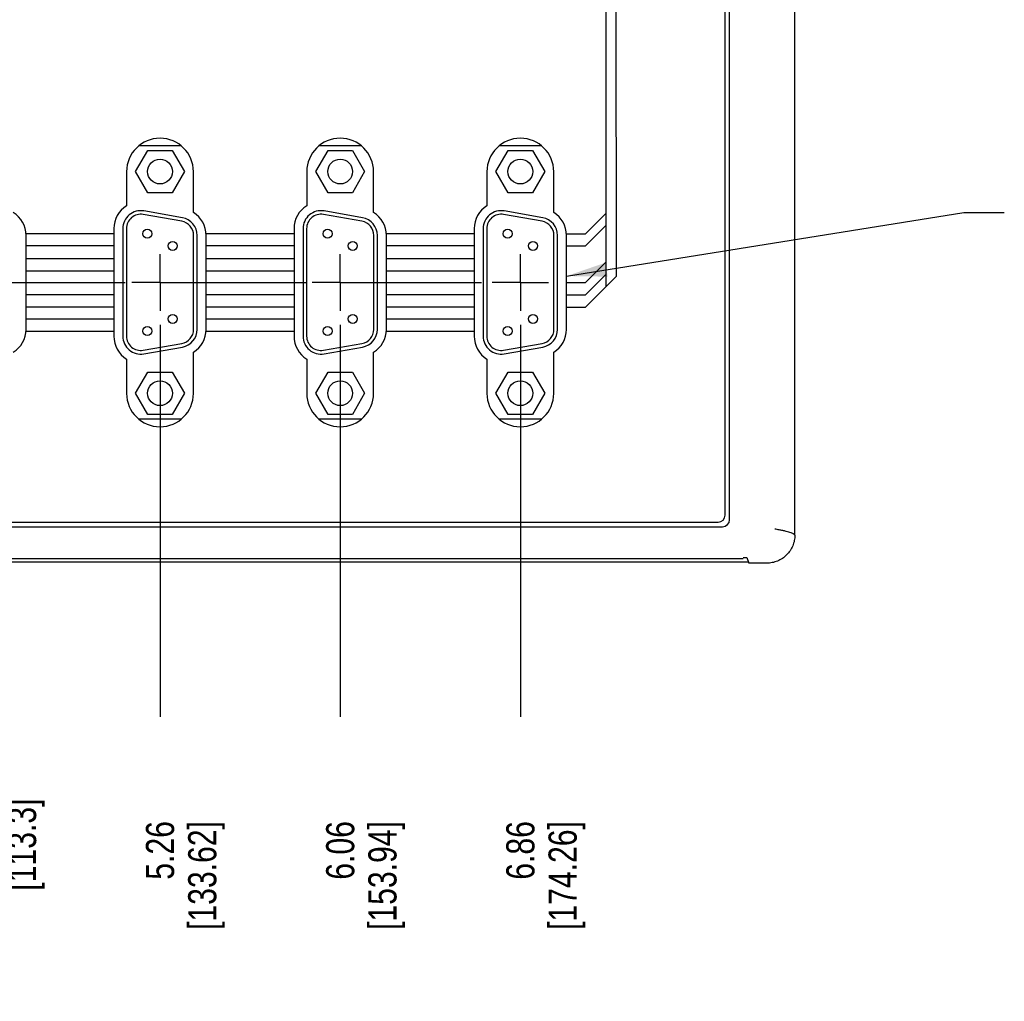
# Model space of a CAD drawing. Header units: inches. Extents: x 0 to 34, y 0 to 22.
# Tile 27 of 39: x 16.5 to 20.9, y 13.2 to 17.5. Entities that reach past the tile are written whole.
import ezdxf

# ---------------------------------------------------------------- set-up
doc = ezdxf.new("R2010")
doc.units = ezdxf.units.IN
doc.header["$LTSCALE"] = 1.87
doc.header["$MEASUREMENT"] = 0
doc.linetypes.add('CENTER', pattern=[0.6, 0.375, -0.075, 0.075, -0.075])
doc.layers.get('0').update_dxf_attribs({"linetype": 'CONTINUOUS'})
for name, color, linetype in [('02___PRT_ALL_AXES', 7, 'CONTINUOUS'), ('DATUMCURVES', 7, 'CONTINUOUS'), ('DEFAULT_1', 7, 'CENTER'), ('DETAIL', 7, 'CONTINUOUS'), ('DIMENSIONS', 7, 'CONTINUOUS')]:
    doc.layers.add(name, color=color, linetype=linetype)
doc.styles.get("Standard").update_dxf_attribs({"font": 'txt', "width": 0.8})
doc.dimstyles.new('DIMSTYLE_1', dxfattribs={"dimtxt": 0.125, "dimasz": 0.18, "dimexe": 0.18, "dimexo": 0.0625, "dimgap": 0.09, "dimtad": 0, "dimtih": 1, "dimtoh": 1, "dimzin": 4, "dimdsep": 46, "dimtxsty": 'STANDARD', "dimblk": '_FILLED', "dimblk1": '_FILLED', "dimblk2": '_FILLED', "dimcen": 0.09, "dimadec": 0, "dimazin": 0, "dimtfac": 1, "dimtofl": 0, "dimtmove": 0, "dimatfit": 3, "dimldrblk": '_FILLED', "dimfxl": 1, "dimtolj": 1, "dimtzin": 4, "dimarcsym": 0})
doc.dimstyles.get("Standard").update_dxf_attribs({"dimtxt": 0.125, "dimasz": 0.18, "dimexe": 0.18, "dimexo": 0.0625, "dimgap": 0.09, "dimtad": 0, "dimtih": 1, "dimtoh": 1, "dimdec": 3, "dimzin": 4, "dimdsep": 46, "dimtxsty": 'STANDARD', "dimblk": '_FILLED', "dimblk1": '_FILLED', "dimblk2": '_FILLED', "dimcen": 0.09, "dimadec": 0, "dimazin": 0, "dimtol": 1, "dimtp": 0.01, "dimtm": 0.01, "dimtfac": 1, "dimtdec": 3, "dimtofl": 0, "dimtmove": 0, "dimatfit": 3, "dimldrblk": '_FILLED', "dimfxl": 1, "dimtolj": 1, "dimtzin": 4, "dimarcsym": 0})

# ---------------------------------------------------------------- blocks, each defined once
blk = doc.blocks.new('*D11')
at = {"layer": 'DIMENSIONS', "color": 2, "linetype": 'CONTINUOUS'}
blk.add_line((16.3253, 16.1635), (16.3253, 14.4228), dxfattribs=at)
at = {"layer": 'DIMENSIONS', "color": 2, "linetype": 'CONTINUOUS', "insert": (16.2628, 14.0603), "char_height": 0.125, "width": 0.7, "attachment_point": 3, "rotation": 90, "line_spacing_factor": 0.9}
blk.add_mtext('4.46\\P[113.3]', dxfattribs=at)
blk = doc.blocks.new('_FILLED')
at = {"color": 0, "linetype": 'BYBLOCK'}
blk.add_solid([(0, 0), (-1, 0.174), (-1, -0.174)], dxfattribs=at)
blk = doc.blocks.new('*D12')
at = {"layer": 'DIMENSIONS', "color": 2, "linetype": 'CONTINUOUS'}
blk.add_line((17.1253, 16.1635), (17.1253, 14.4228), dxfattribs=at)
at = {"layer": 'DIMENSIONS', "color": 2, "linetype": 'CONTINUOUS', "insert": (17.0628, 13.9603), "char_height": 0.125, "width": 0.8, "attachment_point": 3, "rotation": 90, "line_spacing_factor": 0.9}
blk.add_mtext('5.26\\P[133.62]', dxfattribs=at)
blk = doc.blocks.new('*D13')
at = {"layer": 'DIMENSIONS', "color": 2, "linetype": 'CONTINUOUS'}
blk.add_line((17.9253, 16.1635), (17.9253, 14.4228), dxfattribs=at)
at = {"layer": 'DIMENSIONS', "color": 2, "linetype": 'CONTINUOUS', "insert": (17.8628, 13.9603), "char_height": 0.125, "width": 0.8, "attachment_point": 3, "rotation": 90, "line_spacing_factor": 0.9}
blk.add_mtext('6.06\\P[153.94]', dxfattribs=at)
blk = doc.blocks.new('*D14')
at = {"layer": 'DIMENSIONS', "color": 2, "linetype": 'CONTINUOUS'}
blk.add_line((18.7253, 16.1635), (18.7253, 14.4228), dxfattribs=at)
at = {"layer": 'DIMENSIONS', "color": 2, "linetype": 'CONTINUOUS', "insert": (18.6628, 13.9603), "char_height": 0.125, "width": 0.8, "attachment_point": 3, "rotation": 90, "line_spacing_factor": 0.9}
blk.add_mtext('6.86\\P[174.26]', dxfattribs=at)

msp = doc.modelspace()

# ---------------------------------------------------------------- linework, layer by layer
at = {"color": 7, "linetype": 'CONTINUOUS'}
for p, q in [((19.944, 15.23), (19.944, 19.2393)), ((19.6343, 15.3181), (19.6343, 19.1711)), ((19.6543, 15.2981), (19.6543, 19.1711)), ((17.017, 16.8436), (17.0712, 16.9374)), ((17.0336, 16.9586), (17.217, 16.9586)), ((17.0712, 16.9374), (17.1794, 16.9374)), ((17.1794, 16.9374), (17.2336, 16.8436)), ((17.817, 16.8436), (17.8712, 16.9374)), ((17.8336, 16.9586), (18.017, 16.9586)), ((17.8712, 16.9374), (17.9794, 16.9374)), ((17.9794, 16.9374), (18.0336, 16.8436)), ((18.617, 16.8436), (18.6712, 16.9374)), ((18.6336, 16.9586), (18.817, 16.9586)), ((18.6712, 16.9374), (18.7794, 16.9374)), ((18.7794, 16.9374), (18.8336, 16.8436)), ((17.0712, 16.7499), (17.017, 16.8436)), ((17.2336, 16.8436), (17.1794, 16.7499)), ((17.8712, 16.7499), (17.817, 16.8436)), ((18.0336, 16.8436), (17.9794, 16.7499)), ((18.6712, 16.7499), (18.617, 16.8436)), ((18.8336, 16.8436), (18.7794, 16.7499)), ((17.1794, 16.7499), (17.0712, 16.7499)), ((17.9794, 16.7499), (17.8712, 16.7499)), ((18.7794, 16.7499), (18.6712, 16.7499)), ((17.2247, 16.6385), (17.0535, 16.6687)), ((18.0247, 16.6385), (17.8535, 16.6687)), ((18.8247, 16.6385), (18.6535, 16.6687)), ((17.2219, 16.6228), (17.0507, 16.653)), ((18.0219, 16.6228), (17.8507, 16.653)), ((18.8219, 16.6228), (18.6507, 16.653)), ((16.9603, 16.5905), (16.9603, 16.1128)), ((16.9763, 16.5905), (16.9763, 16.1128)), ((17.7603, 16.5905), (17.7603, 16.1128)), ((17.7763, 16.5905), (17.7763, 16.1128)), ((18.5603, 16.5905), (18.5603, 16.1128)), ((18.5763, 16.5905), (18.5763, 16.1128)), ((17.2743, 16.143), (17.2743, 16.5603)), ((17.2903, 16.143), (17.2903, 16.5603)), ((18.0743, 16.143), (18.0743, 16.5603)), ((18.0903, 16.143), (18.0903, 16.5603)), ((18.8743, 16.143), (18.8743, 16.5603)), ((18.8903, 16.143), (18.8903, 16.5603)), ((17.0507, 16.0503), (17.2219, 16.0805)), ((17.0535, 16.0346), (17.2247, 16.0648)), ((17.8507, 16.0503), (18.0219, 16.0805)), ((17.8535, 16.0346), (18.0247, 16.0648)), ((18.6507, 16.0503), (18.8219, 16.0805)), ((18.6535, 16.0346), (18.8247, 16.0648)), ((17.017, 15.8596), (17.0712, 15.9534)), ((17.0712, 15.9534), (17.1794, 15.9534)), ((17.1794, 15.9534), (17.2336, 15.8596)), ((17.817, 15.8596), (17.8712, 15.9534)), ((17.8712, 15.9534), (17.9794, 15.9534)), ((17.9794, 15.9534), (18.0336, 15.8596)), ((18.617, 15.8596), (18.6712, 15.9534)), ((18.6712, 15.9534), (18.7794, 15.9534)), ((18.7794, 15.9534), (18.8336, 15.8596)), ((17.0712, 15.7659), (17.017, 15.8596)), ((17.2336, 15.8596), (17.1794, 15.7659)), ((17.8712, 15.7659), (17.817, 15.8596)), ((18.0336, 15.8596), (17.9794, 15.7659)), ((18.6712, 15.7659), (18.617, 15.8596)), ((18.8336, 15.8596), (18.7794, 15.7659)), ((17.2186, 15.7446), (17.032, 15.7446)), ((17.1794, 15.7659), (17.0712, 15.7659)), ((18.0186, 15.7446), (17.832, 15.7446)), ((17.9794, 15.7659), (17.8712, 15.7659)), ((18.8186, 15.7446), (18.632, 15.7446)), ((18.7794, 15.7659), (18.6712, 15.7659)), ((12.1853, 15.2871), (19.6033, 15.2871)), ((12.1853, 15.2671), (19.6233, 15.2671)), ((19.7147, 15.1299), (19.7309, 15.1299)), ((19.7309, 15.1299), (19.739, 15.1055)), ((19.7374, 15.1103), (12.0712, 15.1103)), ((19.7147, 15.1246), (12.0789, 15.1246)), ((19.8191, 15.105), (19.7392, 15.105))]:
    msp.add_line(p, q, dxfattribs=at)
for centre, radius in [((17.1253, 16.8436), 0.055), ((17.9253, 16.8436), 0.055), ((18.7253, 16.8436), 0.055), ((17.0693, 16.5676), 0.02), ((17.8693, 16.5676), 0.02), ((18.6693, 16.5676), 0.02), ((17.1813, 16.5136), 0.02), ((17.9813, 16.5136), 0.02), ((18.7813, 16.5136), 0.02), ((17.1813, 16.1896), 0.02), ((17.9813, 16.1896), 0.02), ((18.7813, 16.1896), 0.02), ((17.0693, 16.1356), 0.02), ((17.8693, 16.1356), 0.02), ((18.6693, 16.1356), 0.02), ((17.1253, 15.8596), 0.055), ((17.9253, 15.8596), 0.055), ((18.7253, 15.8596), 0.055)]:
    msp.add_circle(centre, radius, dxfattribs=at)
for centre, radius, start, end in [((17.0397, 16.5905), 0.0794, 80, 180), ((17.8397, 16.5905), 0.0794, 80, 180), ((18.6397, 16.5905), 0.0794, 80, 180), ((17.0397, 16.5905), 0.0634, 80, 180), ((17.2109, 16.5603), 0.0634, 0, 80), ((17.2109, 16.5603), 0.0794, 0, 80), ((17.8397, 16.5905), 0.0634, 80, 180), ((18.0109, 16.5603), 0.0634, 0, 80), ((18.0109, 16.5603), 0.0794, 0, 80), ((18.6397, 16.5905), 0.0634, 80, 180), ((18.8109, 16.5603), 0.0634, 0, 80), ((18.8109, 16.5603), 0.0794, 0, 80), ((17.2109, 16.143), 0.0634, 280, 360), ((17.2109, 16.143), 0.0794, 280, 360), ((18.0109, 16.143), 0.0634, 280, 360), ((18.0109, 16.143), 0.0794, 280, 360), ((18.8109, 16.143), 0.0634, 280, 360), ((18.8109, 16.143), 0.0794, 280, 360), ((17.0397, 16.1128), 0.0794, 180, 280), ((17.0397, 16.1128), 0.0634, 180, 280), ((17.8397, 16.1128), 0.0794, 180, 280), ((17.8397, 16.1128), 0.0634, 180, 280), ((18.6397, 16.1128), 0.0794, 180, 280), ((18.6397, 16.1128), 0.0634, 180, 280), ((19.6033, 15.3181), 0.031, 270, 360), ((19.6233, 15.2981), 0.031, 270, 360)]:
    msp.add_arc(centre, radius, start, end, dxfattribs=at)
for points, knots in [([(19.944, 15.23), (19.944, 15.2219), (19.9424, 15.2055), (19.9353, 15.1819), (19.9236, 15.1601), (19.908, 15.1411), (19.889, 15.1254), (19.8672, 15.1138), (19.8436, 15.1067), (19.8272, 15.105), (19.8191, 15.105)], [0, 0, 0, 0, 0.1249, 0.250027, 0.375009, 0.500001, 0.624993, 0.749974, 0.875101, 1, 1, 1, 1]), ([(19.944, 15.23), (19.9436, 15.2306), (19.9425, 15.2318), (19.9405, 15.2334), (19.9379, 15.2351), (19.9335, 15.2374), (19.9265, 15.2402), (19.9165, 15.2434), (19.9043, 15.2467), (19.89, 15.2499), (19.8735, 15.2532), (19.8618, 15.2552), (19.8556, 15.2562)], [0, 0, 0, 0, 0.023594, 0.051404, 0.083927, 0.121473, 0.212343, 0.325, 0.459902, 0.617298, 0.797313, 1, 1, 1, 1])]:
    msp.add_open_spline(points, degree=3, knots=knots, dxfattribs=at)
at = {"layer": '02___PRT_ALL_AXES', "color": 7, "linetype": 'CONTINUOUS'}
for p, q in [((16.977, 16.8432), (16.977, 16.6921)), ((17.2736, 16.662), (17.2736, 16.8431)), ((17.777, 16.8432), (17.777, 16.6921)), ((18.0736, 16.662), (18.0736, 16.8431)), ((18.577, 16.8432), (18.577, 16.6921)), ((18.8736, 16.662), (18.8736, 16.8431)), ((16.9203, 16.5905), (16.9203, 16.1128)), ((17.7203, 16.5905), (17.7203, 16.1128)), ((18.5203, 16.5905), (18.5203, 16.1128)), ((16.5303, 16.143), (16.5303, 16.5603)), ((17.3303, 16.143), (17.3303, 16.5603)), ((18.1303, 16.143), (18.1303, 16.5603)), ((18.9303, 16.143), (18.9303, 16.5603)), ((16.977, 16.0111), (16.977, 15.8591)), ((17.2736, 15.8591), (17.2736, 16.0413)), ((17.777, 16.0111), (17.777, 15.8591)), ((18.0736, 15.8591), (18.0736, 16.0413)), ((18.577, 16.0111), (18.577, 15.8591)), ((18.8736, 15.8591), (18.8736, 16.0413))]:
    msp.add_line(p, q, dxfattribs=at)
for centre, radius, start, end in [((17.1253, 16.8431), 0.1483, 0, 179.9903), ((17.9253, 16.8431), 0.1483, 0, 179.9903), ((18.7253, 16.8431), 0.1483, 0, 179.9903), ((16.4109, 16.5603), 0.1194, 0, 58.3497), ((17.0397, 16.5905), 0.1194, 121.6647, 180), ((17.2109, 16.5603), 0.1194, 0, 58.3497), ((17.8397, 16.5905), 0.1194, 121.6647, 180), ((18.0109, 16.5603), 0.1194, 0, 58.3497), ((18.6397, 16.5905), 0.1194, 121.6647, 180), ((18.8109, 16.5603), 0.1194, 0, 58.3497), ((16.4109, 16.143), 0.1194, 301.6503, 360), ((17.2109, 16.143), 0.1194, 301.6503, 360), ((18.0109, 16.143), 0.1194, 301.6503, 360), ((18.8109, 16.143), 0.1194, 301.6503, 360), ((17.0397, 16.1128), 0.1194, 180, 238.3497), ((17.8397, 16.1128), 0.1194, 180, 238.3497), ((18.6397, 16.1128), 0.1194, 180, 238.3497), ((17.1253, 15.8591), 0.1483, 180, 360), ((17.9253, 15.8591), 0.1483, 180, 360), ((18.7253, 15.8591), 0.1483, 180, 360)]:
    msp.add_arc(centre, radius, start, end, dxfattribs=at)
at = {"layer": 'DATUMCURVES', "color": 40, "linetype": 'CONTINUOUS'}
for p, q in [((19.1055, 18.494), (19.1055, 16.3325)), ((19.1521, 16.3791), (19.1492, 18.4503)), ((19.0149, 16.5669), (19.1055, 16.6575)), ((19.0149, 16.5136), (19.1055, 16.6042)), ((16.9201, 16.567), (16.5301, 16.567)), ((17.7201, 16.567), (17.3301, 16.567)), ((18.5201, 16.567), (18.1301, 16.567)), ((18.93, 16.5669), (19.0149, 16.5669)), ((16.9201, 16.5137), (16.5303, 16.5137)), ((17.7201, 16.5137), (17.3303, 16.5137)), ((18.5201, 16.5137), (18.1303, 16.5137)), ((18.9303, 16.5136), (19.0149, 16.5136)), ((16.5303, 16.4579), (16.9201, 16.4579)), ((17.3303, 16.4579), (17.7201, 16.4579)), ((18.1303, 16.4579), (18.5201, 16.4579)), ((19.0149, 16.3509), (19.1055, 16.4415)), ((16.5303, 16.403), (16.9201, 16.403)), ((17.3303, 16.403), (17.7201, 16.403)), ((18.1303, 16.403), (18.5201, 16.403)), ((16.5303, 16.351), (16.9201, 16.351)), ((17.3303, 16.351), (17.7201, 16.351)), ((18.1303, 16.351), (18.5201, 16.351)), ((18.9303, 16.3509), (19.0149, 16.3509)), ((19.0149, 16.2959), (19.1055, 16.3865)), ((19.1055, 16.3325), (19.1521, 16.3791)), ((19.0149, 16.2419), (19.1055, 16.3325)), ((16.9201, 16.2959), (16.5303, 16.2959)), ((17.7201, 16.2959), (17.3303, 16.2959)), ((18.5201, 16.2959), (18.1303, 16.2959)), ((18.9303, 16.2959), (19.0149, 16.2959)), ((16.9201, 16.2419), (16.5303, 16.2419)), ((17.7201, 16.2419), (17.3303, 16.2419)), ((18.5201, 16.2419), (18.1303, 16.2419)), ((18.9303, 16.2419), (19.0149, 16.2419)), ((16.5303, 16.1896), (16.9201, 16.1896)), ((17.3303, 16.1896), (17.7201, 16.1896)), ((18.1303, 16.1896), (18.5201, 16.1896)), ((16.5301, 16.1356), (16.9201, 16.1356)), ((17.3301, 16.1356), (17.7201, 16.1356)), ((18.1301, 16.1356), (18.5201, 16.1356))]:
    msp.add_line(p, q, dxfattribs=at)
at = {"layer": 'DEFAULT_1', "color": 7, "linetype": 'CENTER'}
for p, q in [((17.1253, 16.3511), (17.1253, 16.4762)), ((17.9253, 16.3511), (17.9253, 16.4762)), ((18.7253, 16.3511), (18.7253, 16.4762)), ((16.3253, 16.3511), (16.9712, 16.3511)), ((17.1253, 16.3511), (17.0002, 16.3511)), ((17.1253, 16.3511), (17.7778, 16.3511)), ((17.1253, 16.3511), (17.1253, 16.226)), ((17.9253, 16.3511), (17.8002, 16.3511)), ((17.9253, 16.3511), (18.5532, 16.3511)), ((17.9253, 16.3511), (17.9253, 16.226)), ((18.7253, 16.3511), (18.6002, 16.3511)), ((18.7253, 16.3511), (18.8504, 16.3511)), ((18.7253, 16.3511), (18.7253, 16.226))]:
    msp.add_line(p, q, dxfattribs=at)

# ---------------------------------------------------------------- dimensions: what is measured, and where the dimension line sits
at = {"layer": 'DIMENSIONS', "color": 2, "linetype": 'CONTINUOUS'}
for feature_location, picture, middle in [((16.3253, 16.1635), '*D11', (16.6207, 13.7868)), ((17.1253, 16.1635), '*D12', (17.4431, 13.6974)), ((17.9253, 16.1635), '*D13', (18.2431, 13.6974)), ((18.7253, 16.1635), '*D14', (19.0431, 13.6974))]:
    dim = msp.add_ordinate_dim(feature_location=feature_location, offset=(0, -1.7408), dtype=1, origin=(11.8646, 16.226), dimstyle='DIMSTYLE_1', dxfattribs=at)
    dim.commit()
    dim.dimension.update_dxf_attribs({"geometry": picture, "text_midpoint": middle})

# ---------------------------------------------------------------- leaders
at = {"layer": 'DETAIL', "color": 2, "linetype": 'CONTINUOUS'}
msp.add_leader([(18.9303, 16.3797), (20.694, 16.6612), (20.874, 16.6612)], dimstyle='STANDARD', override={"dimtad": 0}, dxfattribs=at)

doc.saveas('drawing.dxf')
